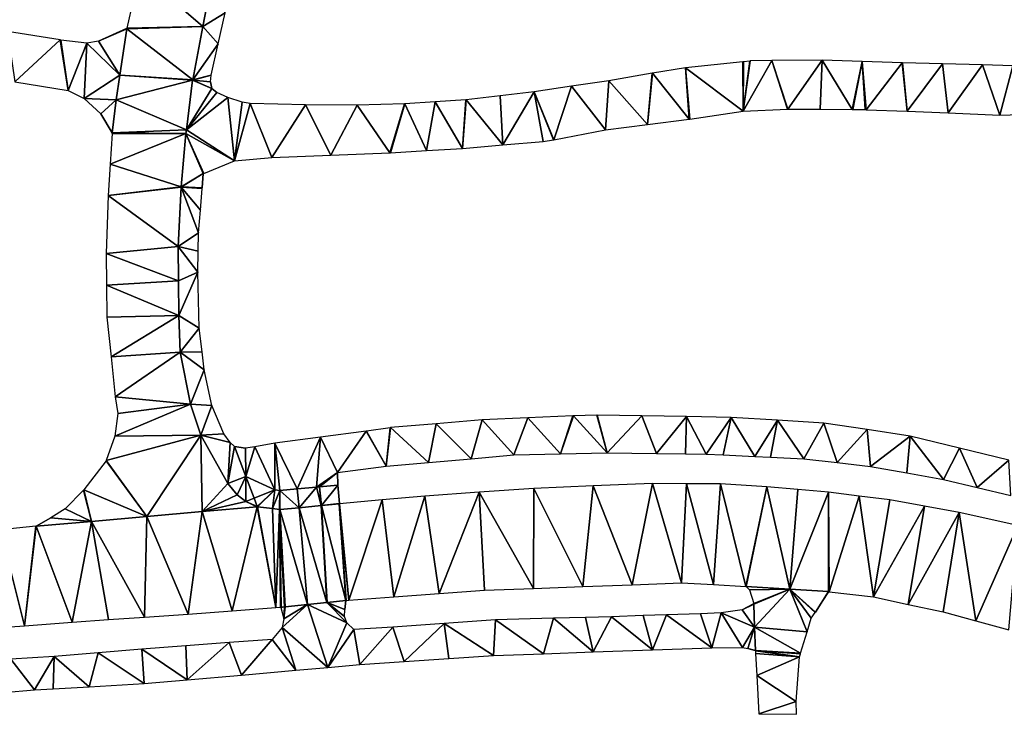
# Model space of a CAD drawing. Header units: inches. Extents: x 92352 to 92620, y 1600225 to 1600379.
# Tile 2 of 4: x 92459 to 92540, y 1600226 to 1600283. Entities that reach past the tile are written whole.
import ezdxf

# ---------------------------------------------------------------- set-up
doc = ezdxf.new("R2010")
doc.units = ezdxf.units.IN
doc.header["$MEASUREMENT"] = 0
doc.layers.add('Veg', color=10, linetype='Continuous')

msp = doc.modelspace()

# ---------------------------------------------------------------- linework, layer by layer
at = {"layer": 'Veg', "color": 7}
for points in [[(92468.631, 1600286.83, 108.87), (92467.606, 1600282.191, 108.55), (92473.855, 1600282.34, 108.55)], [(92468.631, 1600286.83, 108.87), (92473.855, 1600282.34, 108.55), (92474.694, 1600286.758, 108.84)], [(92474.694, 1600286.758, 108.84), (92473.855, 1600282.34, 108.55), (92475.697, 1600283.443, 108.73)], [(92473.855, 1600282.34, 108.55), (92475.122, 1600280.89, 108.47), (92475.697, 1600283.443, 108.73)], [(92457.77, 1600281.929, 108.96), (92458.388, 1600277.764, 108.825), (92462.116, 1600281.222, 108.91)], [(92467.584, 1600282.163, 108.55), (92465.266, 1600281.126, 108.7), (92467.599, 1600282.151, 108.55)], [(92465.266, 1600281.126, 108.7), (92467.031, 1600278.313, 108.46), (92467.599, 1600282.151, 108.55)], [(92467.599, 1600282.151, 108.55), (92467.031, 1600278.313, 108.46), (92473.02, 1600277.942, 108.26)], [(92467.584, 1600282.163, 108.55), (92467.599, 1600282.151, 108.55), (92467.606, 1600282.191, 108.55)], [(92467.599, 1600282.151, 108.55), (92473.02, 1600277.942, 108.26), (92473.855, 1600282.34, 108.55)], [(92467.606, 1600282.191, 108.55), (92467.599, 1600282.151, 108.55), (92473.855, 1600282.34, 108.55)], [(92473.855, 1600282.34, 108.55), (92473.02, 1600277.942, 108.26), (92475.122, 1600280.89, 108.47)], [(92462.116, 1600281.222, 108.91), (92458.388, 1600277.764, 108.825), (92462.769, 1600277.051, 108.76)], [(92462.156, 1600281.217, 108.91), (92462.116, 1600281.222, 108.91), (92462.769, 1600277.051, 108.76)], [(92462.156, 1600281.217, 108.91), (92462.769, 1600277.051, 108.76), (92464.311, 1600280.958, 108.76)], [(92462.769, 1600277.051, 108.76), (92464.084, 1600276.39, 108.67), (92464.311, 1600280.958, 108.76)], [(92464.311, 1600280.958, 108.76), (92464.084, 1600276.39, 108.67), (92467.031, 1600278.313, 108.46)], [(92465.266, 1600281.126, 108.7), (92464.311, 1600280.958, 108.76), (92467.031, 1600278.313, 108.46)], [(92473.02, 1600277.942, 108.26), (92474.546, 1600278.337, 108.21), (92475.122, 1600280.89, 108.47)], [(92518.309, 1600279.431, 106.36), (92513.585, 1600278.934, 106.47), (92518.334, 1600275.361, 106.46)], [(92518.309, 1600279.431, 106.36), (92518.334, 1600275.361, 106.46), (92518.349, 1600279.435, 106.36)], [(92518.911, 1600279.491, 106.33), (92518.334, 1600275.361, 106.46), (92520.693, 1600279.538, 106.27)], [(92520.693, 1600279.538, 106.27), (92518.334, 1600275.361, 106.46), (92521.97, 1600275.534, 106.38)], [(92518.871, 1600279.488, 106.33), (92518.334, 1600275.361, 106.46), (92518.911, 1600279.491, 106.33)], [(92518.349, 1600279.435, 106.36), (92518.334, 1600275.361, 106.46), (92518.871, 1600279.488, 106.33)], [(92520.693, 1600279.538, 106.27), (92522.01, 1600275.535, 106.38), (92524.836, 1600279.571, 106.25)], [(92520.693, 1600279.538, 106.27), (92521.97, 1600275.534, 106.38), (92522.01, 1600275.535, 106.38)], [(92522.01, 1600275.535, 106.38), (92524.656, 1600275.512, 106.375), (92524.836, 1600279.571, 106.25)], [(92524.836, 1600279.571, 106.25), (92524.656, 1600275.512, 106.375), (92527.303, 1600275.49, 106.37)], [(92524.836, 1600279.571, 106.25), (92527.303, 1600275.49, 106.37), (92528.13, 1600279.454, 106.26)], [(92527.303, 1600275.49, 106.37), (92527.343, 1600275.49, 106.37), (92528.13, 1600279.454, 106.26)], [(92528.13, 1600279.454, 106.26), (92527.343, 1600275.49, 106.37), (92528.363, 1600275.486, 106.37)], [(92528.13, 1600279.454, 106.26), (92528.363, 1600275.486, 106.37), (92528.403, 1600275.485, 106.37)], [(92528.13, 1600279.454, 106.26), (92528.403, 1600275.485, 106.37), (92528.443, 1600275.483, 106.37)], [(92528.13, 1600279.454, 106.26), (92528.443, 1600275.483, 106.37), (92531.405, 1600279.337, 106.27)], [(92531.405, 1600279.337, 106.27), (92528.443, 1600275.483, 106.37), (92531.817, 1600275.354, 106.345)], [(92531.445, 1600279.336, 106.27), (92531.405, 1600279.337, 106.27), (92531.817, 1600275.354, 106.345)], [(92531.445, 1600279.336, 106.27), (92531.817, 1600275.354, 106.345), (92534.73, 1600279.254, 106.215)], [(92507.276, 1600277.871, 106.75), (92510.458, 1600274.264, 106.655), (92510.832, 1600278.484, 106.57)], [(92510.872, 1600278.49, 106.57), (92510.458, 1600274.264, 106.655), (92513.886, 1600274.7, 106.58)], [(92510.832, 1600278.484, 106.57), (92510.458, 1600274.264, 106.655), (92510.872, 1600278.49, 106.57)], [(92513.585, 1600278.934, 106.47), (92510.872, 1600278.49, 106.57), (92513.886, 1600274.7, 106.58)], [(92513.585, 1600278.934, 106.47), (92513.926, 1600274.706, 106.58), (92518.334, 1600275.361, 106.46)], [(92513.585, 1600278.934, 106.47), (92513.886, 1600274.7, 106.58), (92513.926, 1600274.706, 106.58)], [(92534.73, 1600279.254, 106.215), (92531.817, 1600275.354, 106.345), (92535.211, 1600275.225, 106.32)], [(92534.73, 1600279.254, 106.215), (92535.211, 1600275.225, 106.32), (92538.035, 1600279.172, 106.16)], [(92538.035, 1600279.172, 106.16), (92535.211, 1600275.225, 106.32), (92539.459, 1600275.036, 106.32)], [(92538.035, 1600279.172, 106.16), (92539.459, 1600275.036, 106.32), (92540.525, 1600279.094, 106.18)], [(92540.525, 1600279.094, 106.18), (92539.459, 1600275.036, 106.32), (92541.983, 1600275.125, 106.31)], [(92464.084, 1600276.39, 108.67), (92466.724, 1600276.299, 108.41), (92467.031, 1600278.313, 108.46)], [(92467.031, 1600278.313, 108.46), (92466.724, 1600276.299, 108.41), (92473.014, 1600277.902, 108.26)], [(92466.724, 1600276.299, 108.41), (92472.499, 1600273.812, 108.06), (92473.014, 1600277.902, 108.26)], [(92467.031, 1600278.313, 108.46), (92473.014, 1600277.902, 108.26), (92473.02, 1600277.942, 108.26)], [(92473.014, 1600277.902, 108.26), (92472.499, 1600273.812, 108.06), (92474.592, 1600277.233, 108.06)], [(92473.02, 1600277.942, 108.26), (92473.014, 1600277.902, 108.26), (92473.034, 1600277.914, 108.26)], [(92473.034, 1600277.914, 108.26), (92473.014, 1600277.902, 108.26), (92474.592, 1600277.233, 108.06)], [(92473.02, 1600277.942, 108.26), (92473.034, 1600277.914, 108.26), (92474.546, 1600278.337, 108.21)], [(92473.034, 1600277.914, 108.26), (92474.474, 1600277.788, 108.12), (92474.546, 1600278.337, 108.21)], [(92474.474, 1600277.788, 108.12), (92473.034, 1600277.914, 108.26), (92474.592, 1600277.233, 108.06)], [(92474.474, 1600277.788, 108.12), (92474.592, 1600277.233, 108.06), (92474.605, 1600277.244, 108.06)], [(92504.198, 1600277.417, 106.84), (92507.011, 1600273.824, 106.73), (92507.276, 1600277.871, 106.75)], [(92507.276, 1600277.871, 106.75), (92507.011, 1600273.824, 106.73), (92510.458, 1600274.264, 106.655)], [(92474.592, 1600277.233, 108.06), (92472.499, 1600273.812, 108.06), (92474.993, 1600276.885, 108.01)], [(92474.993, 1600276.885, 108.01), (92472.499, 1600273.812, 108.06), (92475.924, 1600276.473, 107.91)], [(92474.605, 1600277.244, 108.06), (92474.592, 1600277.233, 108.06), (92474.625, 1600277.212, 108.06)], [(92474.625, 1600277.212, 108.06), (92474.592, 1600277.233, 108.06), (92474.993, 1600276.885, 108.01)], [(92498.316, 1600276.625, 107.045), (92498.551, 1600272.582, 107.14), (92501.121, 1600276.964, 106.93)], [(92501.121, 1600276.964, 106.93), (92498.551, 1600272.582, 107.14), (92501.865, 1600272.864, 107.08)], [(92501.121, 1600276.964, 106.93), (92502.749, 1600273.008, 107.01), (92504.198, 1600277.417, 106.84)], [(92501.121, 1600276.964, 106.93), (92501.865, 1600272.864, 107.08), (92502.709, 1600273.001, 107.01)], [(92501.121, 1600276.964, 106.93), (92502.709, 1600273.001, 107.01), (92502.749, 1600273.008, 107.01)], [(92504.198, 1600277.417, 106.84), (92502.749, 1600273.008, 107.01), (92507.011, 1600273.824, 106.73)], [(92464.084, 1600276.39, 108.67), (92465.466, 1600275.137, 108.55), (92466.724, 1600276.299, 108.41)], [(92465.466, 1600275.137, 108.55), (92466.382, 1600273.575, 108.37), (92466.724, 1600276.299, 108.41)], [(92466.724, 1600276.299, 108.41), (92466.382, 1600273.575, 108.37), (92472.499, 1600273.812, 108.06)], [(92475.924, 1600276.473, 107.91), (92472.499, 1600273.812, 108.06), (92476.452, 1600271.268, 107.92)], [(92475.924, 1600276.473, 107.91), (92476.452, 1600271.268, 107.92), (92477.086, 1600276.106, 107.86)], [(92477.086, 1600276.106, 107.86), (92476.452, 1600271.268, 107.92), (92477.743, 1600275.981, 107.84)], [(92490.49, 1600275.954, 107.31), (92492.257, 1600272.113, 107.33), (92492.991, 1600276.119, 107.235)], [(92492.991, 1600276.119, 107.235), (92492.257, 1600272.113, 107.33), (92495.238, 1600272.299, 107.2)], [(92492.991, 1600276.119, 107.235), (92495.238, 1600272.299, 107.2), (92495.491, 1600276.284, 107.16)], [(92495.531, 1600276.287, 107.16), (92495.238, 1600272.299, 107.2), (92498.551, 1600272.582, 107.14)], [(92495.491, 1600276.284, 107.16), (92495.238, 1600272.299, 107.2), (92495.531, 1600276.287, 107.16)], [(92498.316, 1600276.625, 107.045), (92495.531, 1600276.287, 107.16), (92498.551, 1600272.582, 107.14)], [(92477.743, 1600275.981, 107.84), (92476.452, 1600271.268, 107.92), (92479.521, 1600271.546, 107.81)], [(92477.743, 1600275.981, 107.84), (92479.521, 1600271.546, 107.81), (92482.294, 1600275.884, 107.69)], [(92482.294, 1600275.884, 107.69), (92479.521, 1600271.546, 107.81), (92484.399, 1600271.737, 107.635)], [(92482.294, 1600275.884, 107.69), (92484.399, 1600271.737, 107.635), (92486.556, 1600275.844, 107.46)], [(92486.556, 1600275.844, 107.46), (92484.399, 1600271.737, 107.635), (92489.256, 1600271.927, 107.46)], [(92486.556, 1600275.844, 107.46), (92489.256, 1600271.927, 107.46), (92490.45, 1600275.952, 107.31)], [(92489.256, 1600271.927, 107.46), (92489.296, 1600271.929, 107.46), (92490.45, 1600275.952, 107.31)], [(92490.45, 1600275.952, 107.31), (92489.296, 1600271.929, 107.46), (92490.49, 1600275.954, 107.31)], [(92490.49, 1600275.954, 107.31), (92489.296, 1600271.929, 107.46), (92492.257, 1600272.113, 107.33)], [(92465.466, 1600275.137, 108.55), (92466.37, 1600273.572, 108.37), (92466.382, 1600273.575, 108.37)], [(92466.382, 1600273.575, 108.37), (92472.463, 1600273.532, 108.05), (92472.499, 1600273.812, 108.06)], [(92472.499, 1600273.812, 108.06), (92472.463, 1600273.532, 108.05), (92476.452, 1600271.268, 107.92)], [(92466.379, 1600273.535, 108.37), (92466.219, 1600270.987, 108.26), (92472.463, 1600273.532, 108.05)], [(92466.219, 1600270.987, 108.26), (92472.071, 1600269.139, 107.91), (92472.463, 1600273.532, 108.05)], [(92466.37, 1600273.572, 108.37), (92466.379, 1600273.535, 108.37), (92466.382, 1600273.575, 108.37)], [(92466.382, 1600273.575, 108.37), (92466.379, 1600273.535, 108.37), (92472.463, 1600273.532, 108.05)], [(92472.463, 1600273.532, 108.05), (92472.071, 1600269.139, 107.91), (92473.889, 1600270.217, 107.98)], [(92472.463, 1600273.532, 108.05), (92473.925, 1600270.235, 107.98), (92476.452, 1600271.268, 107.92)], [(92472.463, 1600273.532, 108.05), (92473.889, 1600270.217, 107.98), (92473.925, 1600270.235, 107.98)], [(92466.219, 1600270.987, 108.26), (92466.059, 1600268.419, 108.15), (92472.071, 1600269.139, 107.91)], [(92472.071, 1600269.139, 107.91), (92472.086, 1600269.129, 107.91), (92473.889, 1600270.217, 107.98)], [(92472.086, 1600269.129, 107.91), (92473.8, 1600269.038, 107.94), (92473.889, 1600270.217, 107.98)], [(92473.889, 1600270.217, 107.98), (92473.8, 1600269.038, 107.94), (92473.904, 1600270.207, 107.98)], [(92466.059, 1600268.419, 108.15), (92472.068, 1600269.099, 107.91), (92472.071, 1600269.139, 107.91)], [(92466.059, 1600268.419, 108.15), (92471.824, 1600264.212, 107.6), (92472.068, 1600269.099, 107.91)], [(92472.068, 1600269.099, 107.91), (92471.824, 1600264.212, 107.6), (92473.492, 1600265.343, 107.69)], [(92472.071, 1600269.139, 107.91), (92472.068, 1600269.099, 107.91), (92472.086, 1600269.129, 107.91)], [(92472.086, 1600269.129, 107.91), (92472.068, 1600269.099, 107.91), (92473.796, 1600268.998, 107.94)], [(92473.796, 1600268.998, 107.94), (92472.068, 1600269.099, 107.91), (92473.649, 1600267.223, 107.819)], [(92472.068, 1600269.099, 107.91), (92473.492, 1600265.343, 107.69), (92473.649, 1600267.223, 107.819)], [(92472.086, 1600269.129, 107.91), (92473.796, 1600268.998, 107.94), (92473.8, 1600269.038, 107.94)], [(92466.059, 1600268.419, 108.15), (92465.898, 1600263.65, 107.76), (92471.824, 1600264.212, 107.6)], [(92473.492, 1600265.343, 107.69), (92471.824, 1600264.212, 107.6), (92473.466, 1600263.826, 107.606)], [(92471.824, 1600264.212, 107.6), (92465.898, 1600263.65, 107.76), (92471.848, 1600261.38, 107.425)], [(92471.824, 1600264.212, 107.6), (92473.436, 1600262.093, 107.51), (92473.466, 1600263.826, 107.606)], [(92471.824, 1600264.212, 107.6), (92471.848, 1600261.38, 107.425), (92473.436, 1600262.093, 107.51)], [(92465.898, 1600263.65, 107.76), (92465.921, 1600261.028, 107.645), (92471.848, 1600261.38, 107.425)], [(92471.848, 1600261.38, 107.425), (92471.872, 1600258.547, 107.25), (92473.436, 1600262.093, 107.51)], [(92473.436, 1600262.093, 107.51), (92471.872, 1600258.547, 107.25), (92473.558, 1600257.497, 107.29)], [(92471.848, 1600261.38, 107.425), (92465.921, 1600261.028, 107.645), (92471.872, 1600258.547, 107.25)], [(92465.921, 1600261.028, 107.645), (92465.945, 1600258.406, 107.53), (92471.872, 1600258.547, 107.25)], [(92465.945, 1600258.406, 107.53), (92466.299, 1600255.125, 107.41), (92471.872, 1600258.547, 107.25)], [(92471.872, 1600258.547, 107.25), (92466.299, 1600255.125, 107.41), (92472.001, 1600255.522, 107.16)], [(92471.872, 1600258.547, 107.25), (92472.001, 1600255.522, 107.16), (92473.558, 1600257.497, 107.29)], [(92473.558, 1600257.497, 107.29), (92472.001, 1600255.522, 107.16), (92473.787, 1600255.533, 107.198)], [(92466.299, 1600255.125, 107.41), (92466.652, 1600251.845, 107.29), (92472.001, 1600255.522, 107.16)], [(92472.001, 1600255.522, 107.16), (92466.652, 1600251.845, 107.29), (92472.842, 1600251.25, 106.98)], [(92472.001, 1600255.522, 107.16), (92473.958, 1600254.065, 107.13), (92473.787, 1600255.533, 107.198)], [(92472.001, 1600255.522, 107.16), (92472.842, 1600251.25, 106.98), (92473.958, 1600254.065, 107.13)], [(92473.958, 1600254.065, 107.13), (92472.842, 1600251.25, 106.98), (92474.59, 1600251.129, 106.88)], [(92466.652, 1600251.845, 107.29), (92466.869, 1600250.459, 107.24), (92472.842, 1600251.25, 106.98)], [(92466.869, 1600250.459, 107.24), (92466.606, 1600248.594, 107.2), (92472.842, 1600251.25, 106.98)], [(92472.842, 1600251.25, 106.98), (92466.606, 1600248.594, 107.2), (92473.682, 1600248.679, 106.73)], [(92472.842, 1600251.25, 106.98), (92473.682, 1600248.679, 106.73), (92474.59, 1600251.129, 106.88)], [(92474.59, 1600251.129, 106.88), (92473.682, 1600248.679, 106.73), (92475.586, 1600248.804, 106.71)], [(92496.846, 1600249.957, 105.14), (92499.44, 1600247.055, 105.02), (92500.592, 1600250.115, 104.91)], [(92500.592, 1600250.115, 104.91), (92499.44, 1600247.055, 105.02), (92503.289, 1600247.145, 104.795)], [(92500.592, 1600250.115, 104.91), (92503.289, 1600247.145, 104.795), (92504.318, 1600250.271, 104.68)], [(92504.318, 1600250.271, 104.68), (92503.289, 1600247.145, 104.795), (92504.358, 1600250.273, 104.68)], [(92504.358, 1600250.273, 104.68), (92503.289, 1600247.145, 104.795), (92507.139, 1600247.235, 104.57)], [(92506.271, 1600250.336, 104.52), (92504.358, 1600250.273, 104.68), (92507.139, 1600247.235, 104.57)], [(92506.311, 1600250.337, 104.52), (92506.271, 1600250.336, 104.52), (92507.139, 1600247.235, 104.57)], [(92506.311, 1600250.337, 104.52), (92507.139, 1600247.235, 104.57), (92509.978, 1600250.274, 104.26)], [(92509.978, 1600250.274, 104.26), (92507.139, 1600247.235, 104.57), (92511.205, 1600247.185, 104.265)], [(92509.978, 1600250.274, 104.26), (92511.205, 1600247.185, 104.265), (92513.666, 1600250.211, 104)], [(92511.205, 1600247.185, 104.265), (92513.594, 1600247.155, 104.086), (92513.666, 1600250.211, 104)], [(92513.666, 1600250.211, 104), (92513.594, 1600247.155, 104.086), (92515.272, 1600247.134, 103.96)], [(92513.666, 1600250.211, 104), (92515.272, 1600247.134, 103.96), (92517.353, 1600250.148, 103.74)], [(92515.272, 1600247.134, 103.96), (92516.688, 1600247.066, 103.863), (92517.353, 1600250.148, 103.74)], [(92517.353, 1600250.148, 103.74), (92516.688, 1600247.066, 103.863), (92519.295, 1600246.94, 103.685)], [(92517.353, 1600250.148, 103.74), (92519.295, 1600246.94, 103.685), (92521.165, 1600249.913, 103.535)], [(92487.328, 1600249.013, 105.73), (92488.932, 1600246.12, 105.71), (92489.266, 1600249.301, 105.64)], [(92489.266, 1600249.301, 105.64), (92488.932, 1600246.12, 105.71), (92489.306, 1600249.306, 105.64)], [(92489.306, 1600249.306, 105.64), (92488.932, 1600246.12, 105.71), (92492.435, 1600246.432, 105.48)], [(92489.306, 1600249.306, 105.64), (92492.435, 1600246.432, 105.48), (92493.066, 1600249.631, 105.39)], [(92493.066, 1600249.631, 105.39), (92492.435, 1600246.432, 105.48), (92495.937, 1600246.743, 105.25)], [(92493.066, 1600249.631, 105.39), (92495.937, 1600246.743, 105.25), (92496.846, 1600249.957, 105.14)], [(92496.846, 1600249.957, 105.14), (92495.937, 1600246.743, 105.25), (92499.44, 1600247.055, 105.02)], [(92519.295, 1600246.94, 103.685), (92520.566, 1600246.879, 103.598), (92521.165, 1600249.913, 103.535)], [(92521.165, 1600249.913, 103.535), (92520.566, 1600246.879, 103.598), (92523.317, 1600246.746, 103.41)], [(92521.165, 1600249.913, 103.535), (92523.317, 1600246.746, 103.41), (92524.977, 1600249.679, 103.33)], [(92524.977, 1600249.679, 103.33), (92523.317, 1600246.746, 103.41), (92526.066, 1600246.431, 103.21)], [(92524.977, 1600249.679, 103.33), (92526.066, 1600246.431, 103.21), (92528.527, 1600249.141, 103.1)], [(92466.606, 1600248.594, 107.2), (92465.905, 1600246.598, 107.09), (92473.682, 1600248.679, 106.73)], [(92465.905, 1600246.598, 107.09), (92469.237, 1600241.988, 107), (92473.682, 1600248.679, 106.73)], [(92473.682, 1600248.679, 106.73), (92469.237, 1600241.988, 107), (92473.792, 1600242.387, 106.72)], [(92475.586, 1600248.804, 106.71), (92473.682, 1600248.679, 106.73), (92476.109, 1600248.071, 106.67)], [(92473.682, 1600248.679, 106.73), (92475.921, 1600244.714, 106.51), (92476.109, 1600248.071, 106.67)], [(92473.682, 1600248.679, 106.73), (92473.792, 1600242.387, 106.72), (92475.921, 1600244.714, 106.51)], [(92479.771, 1600248.026, 106.24), (92481.627, 1600244.259, 106.171), (92483.539, 1600248.518, 105.985)], [(92481.627, 1600244.259, 106.171), (92483.212, 1600244.412, 106), (92483.539, 1600248.518, 105.985)], [(92483.539, 1600248.518, 105.985), (92483.212, 1600244.412, 106), (92484.937, 1600245.613, 105.96)], [(92483.539, 1600248.518, 105.985), (92484.937, 1600245.613, 105.96), (92487.288, 1600249.007, 105.73)], [(92487.288, 1600249.007, 105.73), (92484.937, 1600245.613, 105.96), (92488.932, 1600246.12, 105.71)], [(92487.328, 1600249.013, 105.73), (92487.288, 1600249.007, 105.73), (92488.932, 1600246.12, 105.71)], [(92528.527, 1600249.141, 103.1), (92526.066, 1600246.431, 103.21), (92528.816, 1600246.117, 103.01)], [(92528.527, 1600249.141, 103.1), (92528.816, 1600246.117, 103.01), (92532.076, 1600248.603, 102.87)], [(92528.816, 1600246.117, 103.01), (92531.811, 1600245.576, 102.82), (92532.076, 1600248.603, 102.87)], [(92532.076, 1600248.603, 102.87), (92531.811, 1600245.576, 102.82), (92534.805, 1600245.036, 102.63)], [(92532.076, 1600248.603, 102.87), (92534.805, 1600245.036, 102.63), (92536.136, 1600247.621, 102.617)], [(92476.109, 1600248.071, 106.67), (92475.921, 1600244.714, 106.51), (92476.459, 1600247.744, 106.64)], [(92476.459, 1600247.744, 106.64), (92475.921, 1600244.714, 106.51), (92477.399, 1600245.274, 106.54)], [(92476.437, 1600247.776, 106.64), (92476.109, 1600248.071, 106.67), (92476.459, 1600247.744, 106.64)], [(92476.437, 1600247.776, 106.64), (92476.459, 1600247.744, 106.64), (92476.472, 1600247.76, 106.64)], [(92476.472, 1600247.76, 106.64), (92476.459, 1600247.744, 106.64), (92477.369, 1600247.602, 106.56)], [(92477.369, 1600247.602, 106.56), (92476.459, 1600247.744, 106.64), (92477.399, 1600245.274, 106.54)], [(92477.369, 1600247.602, 106.56), (92477.399, 1600245.274, 106.54), (92478.121, 1600247.735, 106.46)], [(92478.121, 1600247.735, 106.46), (92477.399, 1600245.274, 106.54), (92479.784, 1600244.174, 106.32)], [(92479.771, 1600248.026, 106.24), (92478.121, 1600247.735, 106.46), (92479.784, 1600244.174, 106.32)], [(92479.771, 1600248.026, 106.24), (92480.197, 1600244.122, 106.286), (92481.627, 1600244.259, 106.171)], [(92479.771, 1600248.026, 106.24), (92479.784, 1600244.174, 106.32), (92480.197, 1600244.122, 106.286)], [(92536.136, 1600247.621, 102.617), (92534.805, 1600245.036, 102.63), (92537.581, 1600244.371, 102.48)], [(92536.136, 1600247.621, 102.617), (92537.581, 1600244.371, 102.48), (92540.195, 1600246.638, 102.363)], [(92465.886, 1600246.563, 107.09), (92464.052, 1600244.177, 107.28), (92469.237, 1600241.988, 107)], [(92465.905, 1600246.598, 107.09), (92465.886, 1600246.563, 107.09), (92469.237, 1600241.988, 107)], [(92540.195, 1600246.638, 102.363), (92537.581, 1600244.371, 102.48), (92540.357, 1600243.706, 102.33)], [(92475.921, 1600244.714, 106.51), (92476.669, 1600243.786, 106.47), (92477.399, 1600245.274, 106.54)], [(92477.399, 1600245.274, 106.54), (92476.669, 1600243.786, 106.47), (92477.407, 1600243.218, 106.44)], [(92477.399, 1600245.274, 106.54), (92477.407, 1600243.218, 106.44), (92478.079, 1600243.489, 106.468)], [(92477.399, 1600245.274, 106.54), (92478.079, 1600243.489, 106.468), (92479.784, 1600244.174, 106.32)], [(92483.212, 1600244.412, 106), (92483.458, 1600244.436, 105.991), (92484.937, 1600245.613, 105.96)], [(92484.937, 1600245.613, 105.96), (92483.458, 1600244.436, 105.991), (92484.956, 1600244.572, 105.978)], [(92484.937, 1600245.613, 105.96), (92484.956, 1600244.572, 105.978), (92485.001, 1600244.576, 105.976)], [(92475.921, 1600244.714, 106.51), (92473.792, 1600242.387, 106.72), (92476.669, 1600243.786, 106.47)], [(92483.458, 1600244.436, 105.991), (92483.212, 1600244.412, 106), (92483.583, 1600242.891, 106.09)], [(92483.458, 1600244.436, 105.991), (92483.623, 1600242.895, 106.09), (92484.956, 1600244.572, 105.978)], [(92483.458, 1600244.436, 105.991), (92483.583, 1600242.891, 106.09), (92483.623, 1600242.895, 106.09)], [(92484.956, 1600244.572, 105.978), (92483.623, 1600242.895, 106.09), (92485.096, 1600243.048, 106)], [(92485.001, 1600244.576, 105.976), (92484.956, 1600244.572, 105.978), (92485.096, 1600243.048, 106)], [(92501.087, 1600244.305, 104.89), (92505.135, 1600236.22, 104.41), (92505.979, 1600244.5, 104.565)], [(92505.979, 1600244.5, 104.565), (92505.135, 1600236.22, 104.41), (92509.188, 1600236.373, 104.13)], [(92505.979, 1600244.5, 104.565), (92509.188, 1600236.373, 104.13), (92510.872, 1600244.696, 104.24)], [(92510.872, 1600244.696, 104.24), (92509.188, 1600236.373, 104.13), (92513.242, 1600236.525, 103.85)], [(92510.872, 1600244.696, 104.24), (92513.242, 1600236.525, 103.85), (92513.663, 1600244.686, 104.11)], [(92513.663, 1600244.686, 104.11), (92513.242, 1600236.525, 103.85), (92515.9, 1600236.378, 103.64)], [(92513.663, 1600244.686, 104.11), (92515.9, 1600236.378, 103.64), (92516.455, 1600244.676, 103.98)], [(92516.455, 1600244.676, 103.98), (92515.9, 1600236.378, 103.64), (92518.538, 1600236.232, 103.43)], [(92516.455, 1600244.676, 103.98), (92518.538, 1600236.232, 103.43), (92520.272, 1600244.436, 103.67)], [(92518.538, 1600236.232, 103.43), (92518.578, 1600236.23, 103.43), (92520.272, 1600244.436, 103.67)], [(92520.272, 1600244.436, 103.67), (92518.578, 1600236.23, 103.43), (92522.175, 1600235.996, 103.16)], [(92520.272, 1600244.436, 103.67), (92522.175, 1600235.996, 103.16), (92522.818, 1600244.212, 103.435)], [(92464.026, 1600244.147, 107.28), (92462.523, 1600242.616, 107.28), (92464.683, 1600241.59, 107.28)], [(92464.052, 1600244.177, 107.28), (92464.026, 1600244.147, 107.28), (92464.683, 1600241.59, 107.28)], [(92464.052, 1600244.177, 107.28), (92464.683, 1600241.59, 107.28), (92469.237, 1600241.988, 107)], [(92476.669, 1600243.786, 106.47), (92473.792, 1600242.387, 106.72), (92477.407, 1600243.218, 106.44)], [(92478.079, 1600243.489, 106.468), (92478.34, 1600242.805, 106.44), (92479.784, 1600244.174, 106.32)], [(92478.34, 1600242.805, 106.44), (92478.367, 1600242.784, 106.44), (92479.784, 1600244.174, 106.32)], [(92478.367, 1600242.784, 106.44), (92479.594, 1600242.636, 106.34), (92479.784, 1600244.174, 106.32)], [(92479.784, 1600244.174, 106.32), (92479.594, 1600242.636, 106.34), (92480.197, 1600244.122, 106.286)], [(92479.594, 1600242.636, 106.34), (92480.153, 1600242.566, 106.29), (92480.197, 1600244.122, 106.286)], [(92480.153, 1600242.566, 106.29), (92480.193, 1600242.565, 106.29), (92480.197, 1600244.122, 106.286)], [(92480.197, 1600244.122, 106.286), (92480.193, 1600242.565, 106.29), (92481.778, 1600242.716, 106.19)], [(92481.627, 1600244.259, 106.171), (92480.197, 1600244.122, 106.286), (92481.778, 1600242.716, 106.19)], [(92481.627, 1600244.259, 106.171), (92481.778, 1600242.716, 106.19), (92483.212, 1600244.412, 106)], [(92483.212, 1600244.412, 106), (92481.778, 1600242.716, 106.19), (92483.583, 1600242.891, 106.09)], [(92488.607, 1600243.351, 105.705), (92489.584, 1600235.375, 105.577), (92492.116, 1600243.674, 105.41)], [(92492.116, 1600243.674, 105.41), (92489.584, 1600235.375, 105.577), (92493.306, 1600235.645, 105.273)], [(92492.116, 1600243.674, 105.41), (92493.306, 1600235.645, 105.273), (92496.602, 1600243.99, 105.15)], [(92496.602, 1600243.99, 105.15), (92493.306, 1600235.645, 105.273), (92497.028, 1600235.915, 104.97)], [(92496.602, 1600243.99, 105.15), (92501.082, 1600236.068, 104.69), (92501.087, 1600244.305, 104.89)], [(92496.602, 1600243.99, 105.15), (92497.028, 1600235.915, 104.97), (92501.082, 1600236.068, 104.69)], [(92501.087, 1600244.305, 104.89), (92501.082, 1600236.068, 104.69), (92505.135, 1600236.22, 104.41)], [(92522.818, 1600244.212, 103.435), (92522.175, 1600235.996, 103.16), (92525.364, 1600243.987, 103.2)], [(92522.175, 1600235.996, 103.16), (92525.363, 1600235.802, 102.92), (92525.364, 1600243.987, 103.2)], [(92525.364, 1600243.987, 103.2), (92525.363, 1600235.802, 102.92), (92525.403, 1600235.799, 102.92)], [(92525.364, 1600243.987, 103.2), (92525.403, 1600235.799, 102.92), (92527.878, 1600243.668, 103.09)], [(92527.878, 1600243.668, 103.09), (92525.403, 1600235.799, 102.92), (92529.045, 1600235.375, 102.71)], [(92527.878, 1600243.668, 103.09), (92529.045, 1600235.375, 102.71), (92530.392, 1600243.349, 102.98)], [(92477.407, 1600243.218, 106.44), (92473.792, 1600242.387, 106.72), (92478.327, 1600242.784, 106.44)], [(92477.407, 1600243.218, 106.44), (92478.34, 1600242.805, 106.44), (92478.079, 1600243.489, 106.468)], [(92477.407, 1600243.218, 106.44), (92478.329, 1600242.794, 106.44), (92478.34, 1600242.805, 106.44)], [(92477.407, 1600243.218, 106.44), (92478.327, 1600242.784, 106.44), (92478.329, 1600242.794, 106.44)], [(92483.583, 1600242.891, 106.09), (92481.778, 1600242.716, 106.19), (92484.056, 1600234.915, 105.99)], [(92483.623, 1600242.895, 106.09), (92483.583, 1600242.891, 106.09), (92484.096, 1600234.919, 105.99)], [(92483.583, 1600242.891, 106.09), (92484.056, 1600234.915, 105.99), (92484.096, 1600234.919, 105.99)], [(92483.623, 1600242.895, 106.09), (92485.077, 1600243.026, 106), (92485.096, 1600243.048, 106)], [(92485.077, 1600243.026, 106), (92483.623, 1600242.895, 106.09), (92485.621, 1600235.079, 105.89)], [(92483.623, 1600242.895, 106.09), (92484.096, 1600234.919, 105.99), (92485.621, 1600235.079, 105.89)], [(92485.096, 1600243.048, 106), (92485.077, 1600243.026, 106), (92485.117, 1600243.03, 106)], [(92485.117, 1600243.03, 106), (92485.077, 1600243.026, 106), (92485.862, 1600235.105, 105.88)], [(92485.077, 1600243.026, 106), (92485.661, 1600235.083, 105.89), (92485.862, 1600235.105, 105.88)], [(92485.077, 1600243.026, 106), (92485.621, 1600235.079, 105.89), (92485.661, 1600235.083, 105.89)], [(92485.117, 1600243.03, 106), (92485.862, 1600235.105, 105.88), (92488.607, 1600243.351, 105.705)], [(92488.607, 1600243.351, 105.705), (92485.862, 1600235.105, 105.88), (92489.584, 1600235.375, 105.577)], [(92530.392, 1600243.349, 102.98), (92529.045, 1600235.375, 102.71), (92533.252, 1600242.837, 102.725)], [(92529.045, 1600235.375, 102.71), (92531.922, 1600234.752, 102.425), (92533.252, 1600242.837, 102.725)], [(92533.252, 1600242.837, 102.725), (92531.922, 1600234.752, 102.425), (92536.112, 1600242.324, 102.47)], [(92462.523, 1600242.616, 107.28), (92461.345, 1600241.883, 107.35), (92464.683, 1600241.59, 107.28)], [(92469.237, 1600241.988, 107), (92472.657, 1600233.96, 106.67), (92473.792, 1600242.387, 106.72)], [(92473.792, 1600242.387, 106.72), (92472.657, 1600233.96, 106.67), (92476.266, 1600234.223, 106.45)], [(92473.792, 1600242.387, 106.72), (92476.266, 1600234.223, 106.45), (92478.327, 1600242.784, 106.44)], [(92478.327, 1600242.784, 106.44), (92476.266, 1600234.223, 106.45), (92479.874, 1600234.485, 106.23)], [(92478.329, 1600242.794, 106.44), (92478.327, 1600242.784, 106.44), (92478.367, 1600242.784, 106.44)], [(92478.367, 1600242.784, 106.44), (92478.327, 1600242.784, 106.44), (92479.874, 1600234.485, 106.23)], [(92478.34, 1600242.805, 106.44), (92478.329, 1600242.794, 106.44), (92478.367, 1600242.784, 106.44)], [(92479.594, 1600242.636, 106.34), (92478.367, 1600242.784, 106.44), (92479.874, 1600234.485, 106.23)], [(92479.594, 1600242.636, 106.34), (92479.874, 1600234.485, 106.23), (92480.153, 1600242.566, 106.29)], [(92480.153, 1600242.566, 106.29), (92479.874, 1600234.485, 106.23), (92480.255, 1600234.524, 106.21)], [(92480.193, 1600242.565, 106.29), (92480.153, 1600242.566, 106.29), (92480.586, 1600234.556, 106.19)], [(92480.153, 1600242.566, 106.29), (92480.255, 1600234.524, 106.21), (92480.295, 1600234.528, 106.21)], [(92480.153, 1600242.566, 106.29), (92480.295, 1600234.528, 106.21), (92480.586, 1600234.556, 106.19)], [(92481.778, 1600242.716, 106.19), (92480.193, 1600242.565, 106.29), (92482.462, 1600234.755, 106.08)], [(92480.193, 1600242.565, 106.29), (92480.626, 1600234.56, 106.19), (92482.462, 1600234.755, 106.08)], [(92480.193, 1600242.565, 106.29), (92480.586, 1600234.556, 106.19), (92480.626, 1600234.56, 106.19)], [(92481.778, 1600242.716, 106.19), (92482.462, 1600234.755, 106.08), (92484.056, 1600234.915, 105.99)], [(92531.922, 1600234.752, 102.425), (92534.799, 1600234.129, 102.14), (92536.112, 1600242.324, 102.47)], [(92536.112, 1600242.324, 102.47), (92534.799, 1600234.129, 102.14), (92537.493, 1600233.391, 101.875)], [(92536.112, 1600242.324, 102.47), (92537.493, 1600233.391, 101.875), (92540.93, 1600241.251, 102.19)], [(92457.19, 1600240.889, 107.73), (92459.172, 1600232.998, 107.765), (92460.108, 1600241.189, 107.56)], [(92460.148, 1600241.193, 107.56), (92459.172, 1600232.998, 107.765), (92463.106, 1600233.297, 107.46)], [(92460.108, 1600241.189, 107.56), (92459.172, 1600232.998, 107.765), (92460.148, 1600241.193, 107.56)], [(92460.145, 1600241.201, 107.56), (92460.108, 1600241.189, 107.56), (92460.148, 1600241.193, 107.56)], [(92460.145, 1600241.201, 107.56), (92460.148, 1600241.193, 107.56), (92461.345, 1600241.883, 107.35)], [(92461.345, 1600241.883, 107.35), (92460.148, 1600241.193, 107.56), (92464.683, 1600241.59, 107.28)], [(92460.148, 1600241.193, 107.56), (92463.106, 1600233.297, 107.46), (92464.683, 1600241.59, 107.28)], [(92464.683, 1600241.59, 107.28), (92463.106, 1600233.297, 107.46), (92466.077, 1600233.497, 107.175)], [(92464.683, 1600241.59, 107.28), (92469.049, 1600233.698, 106.89), (92469.237, 1600241.988, 107)], [(92464.683, 1600241.59, 107.28), (92466.077, 1600233.497, 107.175), (92469.049, 1600233.698, 106.89)], [(92469.237, 1600241.988, 107), (92469.049, 1600233.698, 106.89), (92472.657, 1600233.96, 106.67)], [(92537.493, 1600233.391, 101.875), (92540.188, 1600232.653, 101.61), (92540.93, 1600241.251, 102.19)], [(92457.19, 1600240.889, 107.73), (92455.237, 1600232.7, 108.07), (92459.172, 1600232.998, 107.765)], [(92518.538, 1600236.232, 103.43), (92518.573, 1600236.218, 103.43), (92518.578, 1600236.23, 103.43)], [(92518.578, 1600236.23, 103.43), (92518.573, 1600236.218, 103.43), (92518.862, 1600235.963, 103.38)], [(92518.578, 1600236.23, 103.43), (92518.862, 1600235.963, 103.38), (92522.175, 1600235.996, 103.16)], [(92518.862, 1600235.963, 103.38), (92519.2, 1600234.824, 103.41), (92522.175, 1600235.996, 103.16)], [(92519.2, 1600234.824, 103.41), (92519.207, 1600234.785, 103.41), (92522.175, 1600235.996, 103.16)], [(92519.207, 1600234.785, 103.41), (92519.27, 1600232.872, 103.55), (92522.175, 1600235.996, 103.16)], [(92522.175, 1600235.996, 103.16), (92519.27, 1600232.872, 103.55), (92523.594, 1600232.491, 103.36)], [(92522.175, 1600235.996, 103.16), (92524.273, 1600234.123, 103.16), (92525.363, 1600235.802, 102.92)], [(92522.175, 1600235.996, 103.16), (92523.594, 1600232.491, 103.36), (92523.931, 1600233.613, 103.23)], [(92522.175, 1600235.996, 103.16), (92523.931, 1600233.613, 103.23), (92524.251, 1600234.089, 103.16)], [(92522.175, 1600235.996, 103.16), (92524.251, 1600234.089, 103.16), (92524.273, 1600234.123, 103.16)], [(92525.363, 1600235.802, 102.92), (92524.273, 1600234.123, 103.16), (92525.372, 1600235.784, 102.92)], [(92525.363, 1600235.802, 102.92), (92525.372, 1600235.784, 102.92), (92525.403, 1600235.799, 102.92)], [(92482.462, 1600234.755, 106.08), (92480.376, 1600232.842, 106.37), (92484.136, 1600229.558, 106.285)], [(92480.513, 1600233.569, 106.34), (92480.376, 1600232.842, 106.37), (92482.462, 1600234.755, 106.08)], [(92480.626, 1600234.56, 106.19), (92480.513, 1600233.569, 106.34), (92482.462, 1600234.755, 106.08)], [(92484.056, 1600234.915, 105.99), (92482.462, 1600234.755, 106.08), (92485.708, 1600233.237, 105.93)], [(92482.462, 1600234.755, 106.08), (92484.136, 1600229.558, 106.285), (92485.708, 1600233.237, 105.93)], [(92484.096, 1600234.919, 105.99), (92484.056, 1600234.915, 105.99), (92485.51, 1600233.762, 105.88)], [(92485.51, 1600233.762, 105.88), (92484.056, 1600234.915, 105.99), (92485.708, 1600233.237, 105.93)], [(92484.096, 1600234.919, 105.99), (92485.554, 1600234.332, 105.86), (92485.621, 1600235.079, 105.89)], [(92484.096, 1600234.919, 105.99), (92485.51, 1600233.762, 105.88), (92485.554, 1600234.332, 105.86)], [(92485.621, 1600235.079, 105.89), (92485.554, 1600234.332, 105.86), (92485.639, 1600235.061, 105.89)], [(92485.621, 1600235.079, 105.89), (92485.639, 1600235.061, 105.89), (92485.661, 1600235.083, 105.89)], [(92519.188, 1600234.796, 103.41), (92518.243, 1600234.307, 103.5), (92519.207, 1600234.785, 103.41)], [(92519.207, 1600234.785, 103.41), (92518.243, 1600234.307, 103.5), (92519.27, 1600232.872, 103.55)], [(92480.255, 1600234.524, 106.21), (92480.28, 1600234.507, 106.21), (92480.295, 1600234.528, 106.21)], [(92480.28, 1600234.507, 106.21), (92480.513, 1600233.569, 106.34), (92480.586, 1600234.556, 106.19)], [(92480.295, 1600234.528, 106.21), (92480.28, 1600234.507, 106.21), (92480.586, 1600234.556, 106.19)], [(92480.586, 1600234.556, 106.19), (92480.513, 1600233.569, 106.34), (92480.626, 1600234.56, 106.19)], [(92514.818, 1600233.988, 103.804), (92512.014, 1600233.893, 104.04), (92515.738, 1600231.174, 103.93)], [(92514.818, 1600233.988, 103.804), (92515.738, 1600231.174, 103.93), (92516.526, 1600234.047, 103.66)], [(92516.526, 1600234.047, 103.66), (92515.738, 1600231.174, 103.93), (92518.271, 1600231.215, 103.75)], [(92518.243, 1600234.307, 103.5), (92516.526, 1600234.047, 103.66), (92519.27, 1600232.872, 103.55)], [(92516.526, 1600234.047, 103.66), (92518.271, 1600231.215, 103.75), (92519.27, 1600232.872, 103.55)], [(92485.708, 1600233.237, 105.93), (92484.136, 1600229.558, 106.285), (92486.276, 1600232.684, 105.95)], [(92489.492, 1600232.889, 105.73), (92490.439, 1600230.038, 105.787), (92493.716, 1600233.186, 105.405)], [(92493.716, 1600233.186, 105.405), (92490.439, 1600230.038, 105.787), (92494.111, 1600230.286, 105.513)], [(92493.716, 1600233.186, 105.405), (92497.782, 1600230.533, 105.24), (92497.941, 1600233.482, 105.08)], [(92493.716, 1600233.186, 105.405), (92494.111, 1600230.286, 105.513), (92497.782, 1600230.533, 105.24)], [(92497.941, 1600233.482, 105.08), (92497.782, 1600230.533, 105.24), (92501.884, 1600230.688, 104.965)], [(92497.941, 1600233.482, 105.08), (92501.884, 1600230.688, 104.965), (92502.722, 1600233.61, 104.75)], [(92502.722, 1600233.61, 104.75), (92501.884, 1600230.688, 104.965), (92505.985, 1600230.842, 104.69)], [(92505.36, 1600233.681, 104.568), (92502.722, 1600233.61, 104.75), (92505.985, 1600230.842, 104.69)], [(92505.36, 1600233.681, 104.568), (92505.985, 1600230.842, 104.69), (92507.503, 1600233.738, 104.42)], [(92507.503, 1600233.738, 104.42), (92505.985, 1600230.842, 104.69), (92510.861, 1600231.008, 104.31)], [(92510.099, 1600233.827, 104.201), (92507.503, 1600233.738, 104.42), (92510.861, 1600231.008, 104.31)], [(92510.099, 1600233.827, 104.201), (92510.861, 1600231.008, 104.31), (92512.014, 1600233.893, 104.04)], [(92512.014, 1600233.893, 104.04), (92510.861, 1600231.008, 104.31), (92515.738, 1600231.174, 103.93)], [(92480.376, 1600232.842, 106.37), (92479.572, 1600231.87, 106.46), (92481.504, 1600229.324, 106.51)], [(92480.376, 1600232.842, 106.37), (92481.504, 1600229.324, 106.51), (92484.136, 1600229.558, 106.285)], [(92486.276, 1600232.684, 105.95), (92484.136, 1600229.558, 106.285), (92486.768, 1600229.791, 106.06)], [(92486.276, 1600232.684, 105.95), (92486.768, 1600229.791, 106.06), (92489.492, 1600232.889, 105.73)], [(92489.492, 1600232.889, 105.73), (92486.768, 1600229.791, 106.06), (92490.439, 1600230.038, 105.787)], [(92518.271, 1600231.215, 103.75), (92518.719, 1600231.124, 103.73), (92519.27, 1600232.872, 103.55)], [(92519.27, 1600232.872, 103.55), (92518.719, 1600231.124, 103.73), (92519.334, 1600230.969, 103.7)], [(92519.27, 1600232.872, 103.55), (92523.058, 1600230.731, 103.55), (92523.594, 1600232.491, 103.36)], [(92519.27, 1600232.872, 103.55), (92519.334, 1600230.969, 103.7), (92523.058, 1600230.731, 103.55)], [(92472.446, 1600231.347, 106.95), (92472.57, 1600228.552, 107.1), (92476.009, 1600231.609, 106.705)], [(92476.009, 1600231.609, 106.705), (92472.57, 1600228.552, 107.1), (92477.037, 1600228.938, 106.805)], [(92476.009, 1600231.609, 106.705), (92477.037, 1600228.938, 106.805), (92479.572, 1600231.87, 106.46)], [(92479.572, 1600231.87, 106.46), (92477.037, 1600228.938, 106.805), (92481.504, 1600229.324, 106.51)], [(92461.628, 1600230.47, 107.8), (92464.507, 1600227.976, 107.71), (92465.234, 1600230.762, 107.517)], [(92465.234, 1600230.762, 107.517), (92464.507, 1600227.976, 107.71), (92469.021, 1600228.245, 107.42)], [(92468.84, 1600231.055, 107.233), (92465.234, 1600230.762, 107.517), (92469.021, 1600228.245, 107.42)], [(92472.446, 1600231.347, 106.95), (92468.84, 1600231.055, 107.233), (92472.57, 1600228.552, 107.1)], [(92468.84, 1600231.055, 107.233), (92469.021, 1600228.245, 107.42), (92472.57, 1600228.552, 107.1)], [(92518.719, 1600231.124, 103.73), (92519.316, 1600230.954, 103.7), (92519.334, 1600230.969, 103.7)], [(92519.334, 1600230.969, 103.7), (92519.316, 1600230.954, 103.7), (92519.335, 1600230.929, 103.7)], [(92519.334, 1600230.969, 103.7), (92519.335, 1600230.929, 103.7), (92522.966, 1600230.444, 103.58)], [(92519.334, 1600230.969, 103.7), (92522.966, 1600230.444, 103.58), (92523.046, 1600230.693, 103.55)], [(92519.334, 1600230.969, 103.7), (92523.046, 1600230.693, 103.55), (92523.058, 1600230.731, 103.55)], [(92519.335, 1600230.929, 103.7), (92519.34, 1600230.719, 103.71), (92522.966, 1600230.444, 103.58)], [(92519.34, 1600230.719, 103.71), (92519.447, 1600228.886, 103.84), (92522.966, 1600230.444, 103.58)], [(92458.04, 1600230.23, 108.073), (92457.456, 1600227.505, 108.235), (92459.993, 1600227.706, 108)], [(92458.04, 1600230.23, 108.073), (92459.993, 1600227.706, 108), (92461.628, 1600230.47, 107.8)], [(92459.993, 1600227.706, 108), (92461.542, 1600227.799, 107.9), (92461.628, 1600230.47, 107.8)], [(92461.628, 1600230.47, 107.8), (92461.542, 1600227.799, 107.9), (92464.507, 1600227.976, 107.71)], [(92519.447, 1600228.886, 103.84), (92522.679, 1600226.749, 103.85), (92522.966, 1600230.444, 103.58)], [(92519.447, 1600228.886, 103.84), (92519.629, 1600225.741, 104.062), (92522.679, 1600226.749, 103.85)], [(92522.679, 1600226.749, 103.85), (92519.629, 1600225.741, 104.062), (92522.717, 1600225.703, 103.967)]]:
    msp.add_3dface(points, dxfattribs=at)

doc.saveas('drawing.dxf')
